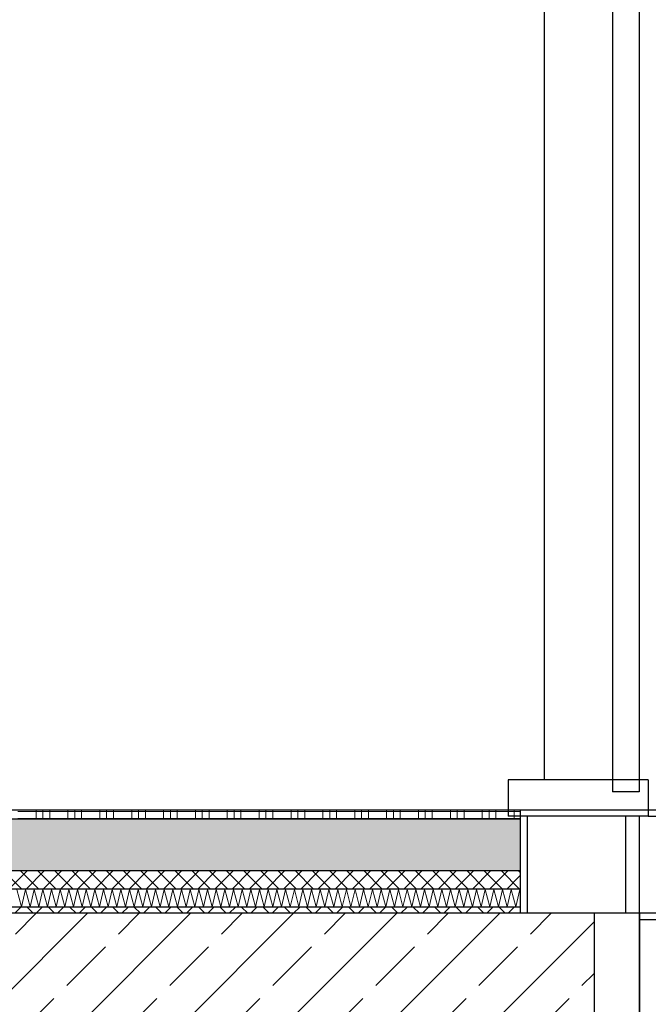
# Model space of a CAD drawing. Header units: metres. Extents: x -12 to 62.3, y -22.2 to 2.8.
# Tile 26 of 214: x 9.5 to 10.5, y -6.3 to -4.7. Entities that reach past the tile are written whole.
import ezdxf

# ---------------------------------------------------------------- set-up
doc = ezdxf.new("R2010")
doc.units = ezdxf.units.M
doc.header["$LTSCALE"] = 20
doc.header["$MEASUREMENT"] = 0
doc.layers.get('0').update_dxf_attribs({"color": 8, "lineweight": 9})
doc.layers.get('Defpoints').update_dxf_attribs({"color": 8, "lineweight": 9})
for name, color, linetype in [('Neubau_A-Decken', 8, 'Continuous'), ('Neubau_B-abgehängte Decke', 8, 'Continuous'), ('Neubau_B-Bodenaufbau', 8, 'Continuous'), ('Neubau_B-Pfosten-Riegel-Fassade', 8, 'Continuous'), ('Neubau_S-Linien _ Schraffuren.2D', 8, 'Continuous'), ('Neubau_T-Bemaßung', 8, 'Continuous')]:
    doc.layers.add(name, color=color, linetype=linetype)
doc.styles.add('ERSTELLTER_STIL_2', font='arial.ttf')
doc.dimstyles.new('ERSTELLTER_STIL__1', dxfattribs={"dimtxt": 0.0875, "dimasz": 0.059375, "dimexe": 0.18, "dimexo": 0.0625, "dimgap": 0, "dimtad": 1, "dimzin": 0, "dimdsep": 46, "dimtxsty": 'ERSTELLTER_STIL_2', "dimblk": 'ARROWHEAD_6', "dimblk1": 'ARROWHEAD_6', "dimblk2": 'ARROWHEAD_6', "dimcen": 0.09, "dimclrd": 7, "dimclre": 7, "dimclrt": 7, "dimazin": 0, "dimtfac": 1, "dimtdec": 4, "dimtmove": 0, "dimatfit": 3, "dimfxl": 1, "dimtolj": 1, "dimtzin": 0, "dimarcsym": 0})

# ---------------------------------------------------------------- blocks, each defined once
blk = doc.blocks.new('ARROWHEAD_6')
at = {"color": 0, "linetype": 'Continuous', "lineweight": 0}
for p, q in [((-0.5, -0.5), (0.5, 0.5)), ((0, 0), (-1, 0))]:
    blk.add_line(p, q, dxfattribs=at)
blk = doc.blocks.new('*D508')
at = {"layer": 'Defpoints', "color": 0, "linetype": 'Continuous', "transparency": 16777216}
for p in [(2.6448, -6.195), (45.355, -6.195), (22.615, -6.495)]:
    blk.add_point(p, dxfattribs=at)
at = {"layer": 'Neubau_T-Bemaßung', "linetype": 'Continuous', "lineweight": -2, "transparency": 16777216}
for p, q in [((2.6448, -6.1356), (2.6448, -6.0763)), ((45.2925, -6.195), (2.4648, -6.195)), ((2.6448, -6.195), (2.6448, -6.2317)), ((2.6448, -6.495), (2.6448, -6.4586)), ((22.5525, -6.495), (2.4648, -6.495)), ((2.6448, -6.5544), (2.6448, -6.6138))]:
    blk.add_line(p, q, dxfattribs=at)
at = {"layer": 'Neubau_T-Bemaßung', "linetype": 'Continuous', "lineweight": -2, "transparency": 16777216, "xscale": 0.059375, "yscale": 0.059375, "zscale": 0.059375}
for p, rotation in [((2.6448, -6.195), 270), ((2.6448, -6.495), 90)]:
    blk.add_blockref('ARROWHEAD_6', p, dxfattribs=dict(at, rotation=rotation))
at = {"layer": 'Neubau_T-Bemaßung', "linetype": 'Continuous', "transparency": 16777216, "insert": (2.6448, -6.3451), "char_height": 0.0875, "attachment_point": 5, "rotation": 90, "style": 'ERSTELLTER_STIL_2'}
blk.add_mtext('\\A1;0.30', dxfattribs=at)
blk = doc.blocks.new('*D509')
at = {"layer": 'Defpoints', "color": 0, "linetype": 'Continuous', "transparency": 16777216}
for p in [(2.5313, -6.195), (45.355, -6.195), (45.355, -6.195)]:
    blk.add_point(p, dxfattribs=at)
at = {"layer": 'Neubau_T-Bemaßung', "linetype": 'Continuous', "lineweight": -2, "transparency": 16777216}
for p, q in [((2.5313, -6.1356), (2.5313, -6.0763)), ((45.2925, -6.195), (2.3513, -6.195)), ((45.2925, -6.195), (2.3513, -6.195)), ((2.5313, -6.2544), (2.5313, -6.3138))]:
    blk.add_line(p, q, dxfattribs=at)
at = {"layer": 'Neubau_T-Bemaßung', "linetype": 'Continuous', "lineweight": -2, "transparency": 16777216, "xscale": 0.059375, "yscale": 0.059375, "zscale": 0.059375}
for rotation in [270, 90]:
    blk.add_blockref('ARROWHEAD_6', (2.5313, -6.195), dxfattribs=dict(at, rotation=rotation))
at = {"layer": 'Neubau_T-Bemaßung', "linetype": 'Continuous', "transparency": 16777216, "insert": (2.6448, -6.0763), "char_height": 0.0875, "attachment_point": 5, "rotation": 90, "style": 'ERSTELLTER_STIL_2'}
blk.add_mtext('\\A1;0.00', dxfattribs=at)
blk = doc.blocks.new('*D510')
at = {"layer": 'Defpoints', "color": 0, "linetype": 'Continuous', "transparency": 16777216}
for p in [(2.5312, -6.025), (55.892, -6.025), (45.355, -6.195)]:
    blk.add_point(p, dxfattribs=at)
at = {"layer": 'Neubau_T-Bemaßung', "linetype": 'Continuous', "lineweight": -2, "transparency": 16777216}
for p, q in [((2.5312, -6.025), (2.5312, -5.9272)), ((55.8295, -6.025), (2.3512, -6.025)), ((2.5312, -6.1356), (2.5312, -6.0844)), ((45.2925, -6.195), (2.3512, -6.195))]:
    blk.add_line(p, q, dxfattribs=at)
at = {"layer": 'Neubau_T-Bemaßung', "linetype": 'Continuous', "lineweight": -2, "transparency": 16777216, "xscale": 0.059375, "yscale": 0.059375, "zscale": 0.059375}
for p, rotation in [((2.5312, -6.025), 90), ((2.5312, -6.195), 270)]:
    blk.add_blockref('ARROWHEAD_6', p, dxfattribs=dict(at, rotation=rotation))
at = {"layer": 'Neubau_T-Bemaßung', "linetype": 'Continuous', "transparency": 16777216, "insert": (2.6448, -5.9272), "char_height": 0.0875, "attachment_point": 5, "rotation": 90, "style": 'ERSTELLTER_STIL_2'}
blk.add_mtext('\\A1;0.17', dxfattribs=at)
blk = doc.blocks.new('*D511')
at = {"layer": 'Defpoints', "color": 0, "linetype": 'Continuous', "transparency": 16777216}
for p in [(2.6448, -3.025), (42.69, -3.025), (55.892, -6.025)]:
    blk.add_point(p, dxfattribs=at)
at = {"layer": 'Neubau_T-Bemaßung', "linetype": 'Continuous', "lineweight": -2, "transparency": 16777216}
for p, q in [((42.6275, -3.025), (2.4648, -3.025)), ((2.6448, -3.0844), (2.6448, -4.415)), ((2.6448, -5.9656), (2.6448, -4.642)), ((55.8295, -6.025), (2.4648, -6.025))]:
    blk.add_line(p, q, dxfattribs=at)
at = {"layer": 'Neubau_T-Bemaßung', "linetype": 'Continuous', "lineweight": -2, "transparency": 16777216, "xscale": 0.059375, "yscale": 0.059375, "zscale": 0.059375}
for p, rotation in [((2.6448, -3.025), 90), ((2.6448, -6.025), 270)]:
    blk.add_blockref('ARROWHEAD_6', p, dxfattribs=dict(at, rotation=rotation))
at = {"layer": 'Neubau_T-Bemaßung', "linetype": 'Continuous', "transparency": 16777216, "insert": (2.6448, -4.5285), "char_height": 0.0875, "attachment_point": 5, "rotation": 90, "style": 'ERSTELLTER_STIL_2'}
blk.add_mtext('\\A1;3.00', dxfattribs=at)
blk = doc.blocks.new('*D446')
at = {"layer": 'Defpoints', "color": 0, "linetype": 'Continuous', "transparency": 16777216}
for p in [(2.9948, -6.195), (45.355, -6.195), (22.615, -6.495)]:
    blk.add_point(p, dxfattribs=at)
at = {"layer": 'Neubau_T-Bemaßung', "linetype": 'Continuous', "lineweight": -2, "transparency": 16777216}
for p, q in [((2.9948, -6.1356), (2.9948, -6.0763)), ((45.2925, -6.195), (2.8148, -6.195)), ((2.9948, -6.195), (2.9948, -6.2317)), ((2.9948, -6.495), (2.9948, -6.4586)), ((22.5525, -6.495), (2.8148, -6.495)), ((2.9948, -6.5544), (2.9948, -6.6138))]:
    blk.add_line(p, q, dxfattribs=at)
at = {"layer": 'Neubau_T-Bemaßung', "linetype": 'Continuous', "lineweight": -2, "transparency": 16777216, "xscale": 0.059375, "yscale": 0.059375, "zscale": 0.059375}
for p, rotation in [((2.9948, -6.195), 270), ((2.9948, -6.495), 90)]:
    blk.add_blockref('ARROWHEAD_6', p, dxfattribs=dict(at, rotation=rotation))
at = {"layer": 'Neubau_T-Bemaßung', "linetype": 'Continuous', "transparency": 16777216, "insert": (2.9948, -6.3451), "char_height": 0.0875, "attachment_point": 5, "rotation": 90, "style": 'ERSTELLTER_STIL_2'}
blk.add_mtext('\\A1;0.30', dxfattribs=at)
blk = doc.blocks.new('*D447')
at = {"layer": 'Defpoints', "color": 0, "linetype": 'Continuous', "transparency": 16777216}
for p in [(2.8813, -6.195), (45.355, -6.195), (45.355, -6.195)]:
    blk.add_point(p, dxfattribs=at)
at = {"layer": 'Neubau_T-Bemaßung', "linetype": 'Continuous', "lineweight": -2, "transparency": 16777216}
for p, q in [((2.8813, -6.1356), (2.8813, -6.0763)), ((45.2925, -6.195), (2.7013, -6.195)), ((45.2925, -6.195), (2.7013, -6.195)), ((2.8813, -6.2544), (2.8813, -6.3138))]:
    blk.add_line(p, q, dxfattribs=at)
at = {"layer": 'Neubau_T-Bemaßung', "linetype": 'Continuous', "lineweight": -2, "transparency": 16777216, "xscale": 0.059375, "yscale": 0.059375, "zscale": 0.059375}
for rotation in [270, 90]:
    blk.add_blockref('ARROWHEAD_6', (2.8813, -6.195), dxfattribs=dict(at, rotation=rotation))
at = {"layer": 'Neubau_T-Bemaßung', "linetype": 'Continuous', "transparency": 16777216, "insert": (2.9948, -6.0763), "char_height": 0.0875, "attachment_point": 5, "rotation": 90, "style": 'ERSTELLTER_STIL_2'}
blk.add_mtext('\\A1;0.00', dxfattribs=at)
blk = doc.blocks.new('*D448')
at = {"layer": 'Defpoints', "color": 0, "linetype": 'Continuous', "transparency": 16777216}
for p in [(2.9948, -2.695), (45.355, -2.695), (45.355, -6.195)]:
    blk.add_point(p, dxfattribs=at)
at = {"layer": 'Neubau_T-Bemaßung', "linetype": 'Continuous', "lineweight": -2, "transparency": 16777216}
for p, q in [((45.2925, -2.695), (2.8148, -2.695)), ((2.9948, -2.7544), (2.9948, -4.335)), ((2.9948, -6.1356), (2.9948, -4.562)), ((45.2925, -6.195), (2.8148, -6.195))]:
    blk.add_line(p, q, dxfattribs=at)
at = {"layer": 'Neubau_T-Bemaßung', "linetype": 'Continuous', "lineweight": -2, "transparency": 16777216, "xscale": 0.059375, "yscale": 0.059375, "zscale": 0.059375}
for p, rotation in [((2.9948, -2.695), 90), ((2.9948, -6.195), 270)]:
    blk.add_blockref('ARROWHEAD_6', p, dxfattribs=dict(at, rotation=rotation))
at = {"layer": 'Neubau_T-Bemaßung', "linetype": 'Continuous', "transparency": 16777216, "insert": (2.9948, -4.4485), "char_height": 0.0875, "attachment_point": 5, "rotation": 90, "style": 'ERSTELLTER_STIL_2'}
blk.add_mtext('\\A1;3.50', dxfattribs=at)
blk = doc.blocks.new('*D420')
at = {"layer": 'Defpoints', "color": 0, "linetype": 'Continuous', "transparency": 16777216}
for p in [(8.7601, -6.195), (45.355, -6.195), (22.615, -6.495)]:
    blk.add_point(p, dxfattribs=at)
at = {"layer": 'Neubau_T-Bemaßung', "linetype": 'Continuous', "lineweight": -2, "transparency": 16777216}
for p, q in [((8.7601, -6.1356), (8.7601, -6.0763)), ((45.2925, -6.195), (8.5801, -6.195)), ((8.7601, -6.195), (8.7601, -6.2317)), ((8.7601, -6.495), (8.7601, -6.4586)), ((22.5525, -6.495), (8.5801, -6.495)), ((8.7601, -6.5544), (8.7601, -6.6138))]:
    blk.add_line(p, q, dxfattribs=at)
at = {"layer": 'Neubau_T-Bemaßung', "linetype": 'Continuous', "lineweight": -2, "transparency": 16777216, "xscale": 0.059375, "yscale": 0.059375, "zscale": 0.059375}
for p, rotation in [((8.7601, -6.195), 270), ((8.7601, -6.495), 90)]:
    blk.add_blockref('ARROWHEAD_6', p, dxfattribs=dict(at, rotation=rotation))
at = {"layer": 'Neubau_T-Bemaßung', "linetype": 'Continuous', "transparency": 16777216, "insert": (8.7601, -6.3451), "char_height": 0.0875, "attachment_point": 5, "rotation": 90, "style": 'ERSTELLTER_STIL_2'}
blk.add_mtext('\\A1;0.30', dxfattribs=at)
blk = doc.blocks.new('*D421')
at = {"layer": 'Defpoints', "color": 0, "linetype": 'Continuous', "transparency": 16777216}
for p in [(8.6466, -6.195), (45.355, -6.195), (45.355, -6.195)]:
    blk.add_point(p, dxfattribs=at)
at = {"layer": 'Neubau_T-Bemaßung', "linetype": 'Continuous', "lineweight": -2, "transparency": 16777216}
for p, q in [((8.6466, -6.1356), (8.6466, -6.0763)), ((45.2925, -6.195), (8.4666, -6.195)), ((45.2925, -6.195), (8.4666, -6.195)), ((8.6466, -6.2544), (8.6466, -6.3138))]:
    blk.add_line(p, q, dxfattribs=at)
at = {"layer": 'Neubau_T-Bemaßung', "linetype": 'Continuous', "lineweight": -2, "transparency": 16777216, "xscale": 0.059375, "yscale": 0.059375, "zscale": 0.059375}
for rotation in [270, 90]:
    blk.add_blockref('ARROWHEAD_6', (8.6466, -6.195), dxfattribs=dict(at, rotation=rotation))
at = {"layer": 'Neubau_T-Bemaßung', "linetype": 'Continuous', "transparency": 16777216, "insert": (8.7601, -6.0763), "char_height": 0.0875, "attachment_point": 5, "rotation": 90, "style": 'ERSTELLTER_STIL_2'}
blk.add_mtext('\\A1;0.00', dxfattribs=at)
blk = doc.blocks.new('*D422')
at = {"layer": 'Defpoints', "color": 0, "linetype": 'Continuous', "transparency": 16777216}
for p in [(8.6465, -6.025), (55.892, -6.025), (45.355, -6.195)]:
    blk.add_point(p, dxfattribs=at)
at = {"layer": 'Neubau_T-Bemaßung', "linetype": 'Continuous', "lineweight": -2, "transparency": 16777216}
for p, q in [((8.6465, -6.025), (8.6465, -5.9272)), ((55.8295, -6.025), (8.4665, -6.025)), ((8.6465, -6.1356), (8.6465, -6.0844)), ((45.2925, -6.195), (8.4665, -6.195))]:
    blk.add_line(p, q, dxfattribs=at)
at = {"layer": 'Neubau_T-Bemaßung', "linetype": 'Continuous', "lineweight": -2, "transparency": 16777216, "xscale": 0.059375, "yscale": 0.059375, "zscale": 0.059375}
for p, rotation in [((8.6465, -6.025), 90), ((8.6465, -6.195), 270)]:
    blk.add_blockref('ARROWHEAD_6', p, dxfattribs=dict(at, rotation=rotation))
at = {"layer": 'Neubau_T-Bemaßung', "linetype": 'Continuous', "transparency": 16777216, "insert": (8.7601, -5.9272), "char_height": 0.0875, "attachment_point": 5, "rotation": 90, "style": 'ERSTELLTER_STIL_2'}
blk.add_mtext('\\A1;0.17', dxfattribs=at)
blk = doc.blocks.new('*D423')
at = {"layer": 'Defpoints', "color": 0, "linetype": 'Continuous', "transparency": 16777216}
for p in [(8.7601, -3.025), (42.69, -3.025), (55.892, -6.025)]:
    blk.add_point(p, dxfattribs=at)
at = {"layer": 'Neubau_T-Bemaßung', "linetype": 'Continuous', "lineweight": -2, "transparency": 16777216}
for p, q in [((42.6275, -3.025), (8.5801, -3.025)), ((8.7601, -3.0844), (8.7601, -4.415)), ((8.7601, -5.9656), (8.7601, -4.642)), ((55.8295, -6.025), (8.5801, -6.025))]:
    blk.add_line(p, q, dxfattribs=at)
at = {"layer": 'Neubau_T-Bemaßung', "linetype": 'Continuous', "lineweight": -2, "transparency": 16777216, "xscale": 0.059375, "yscale": 0.059375, "zscale": 0.059375}
for p, rotation in [((8.7601, -3.025), 90), ((8.7601, -6.025), 270)]:
    blk.add_blockref('ARROWHEAD_6', p, dxfattribs=dict(at, rotation=rotation))
at = {"layer": 'Neubau_T-Bemaßung', "linetype": 'Continuous', "transparency": 16777216, "insert": (8.7601, -4.5285), "char_height": 0.0875, "attachment_point": 5, "rotation": 90, "style": 'ERSTELLTER_STIL_2'}
blk.add_mtext('\\A1;3.00', dxfattribs=at)
blk = doc.blocks.new('*D430')
at = {"layer": 'Defpoints', "color": 0, "linetype": 'Continuous', "transparency": 16777216}
for p in [(9.1101, -6.195), (45.355, -6.195), (22.615, -6.495)]:
    blk.add_point(p, dxfattribs=at)
at = {"layer": 'Neubau_T-Bemaßung', "linetype": 'Continuous', "lineweight": -2, "transparency": 16777216}
for p, q in [((9.1101, -6.1356), (9.1101, -6.0763)), ((45.2925, -6.195), (8.9301, -6.195)), ((9.1101, -6.195), (9.1101, -6.2317)), ((9.1101, -6.495), (9.1101, -6.4586)), ((22.5525, -6.495), (8.9301, -6.495)), ((9.1101, -6.5544), (9.1101, -6.6138))]:
    blk.add_line(p, q, dxfattribs=at)
at = {"layer": 'Neubau_T-Bemaßung', "linetype": 'Continuous', "lineweight": -2, "transparency": 16777216, "xscale": 0.059375, "yscale": 0.059375, "zscale": 0.059375}
for p, rotation in [((9.1101, -6.195), 270), ((9.1101, -6.495), 90)]:
    blk.add_blockref('ARROWHEAD_6', p, dxfattribs=dict(at, rotation=rotation))
at = {"layer": 'Neubau_T-Bemaßung', "linetype": 'Continuous', "transparency": 16777216, "insert": (9.1101, -6.3451), "char_height": 0.0875, "attachment_point": 5, "rotation": 90, "style": 'ERSTELLTER_STIL_2'}
blk.add_mtext('\\A1;0.30', dxfattribs=at)
blk = doc.blocks.new('*D431')
at = {"layer": 'Defpoints', "color": 0, "linetype": 'Continuous', "transparency": 16777216}
for p in [(8.9966, -6.195), (45.355, -6.195), (45.355, -6.195)]:
    blk.add_point(p, dxfattribs=at)
at = {"layer": 'Neubau_T-Bemaßung', "linetype": 'Continuous', "lineweight": -2, "transparency": 16777216}
for p, q in [((8.9966, -6.1356), (8.9966, -6.0763)), ((45.2925, -6.195), (8.8166, -6.195)), ((45.2925, -6.195), (8.8166, -6.195)), ((8.9966, -6.2544), (8.9966, -6.3138))]:
    blk.add_line(p, q, dxfattribs=at)
at = {"layer": 'Neubau_T-Bemaßung', "linetype": 'Continuous', "lineweight": -2, "transparency": 16777216, "xscale": 0.059375, "yscale": 0.059375, "zscale": 0.059375}
for rotation in [270, 90]:
    blk.add_blockref('ARROWHEAD_6', (8.9966, -6.195), dxfattribs=dict(at, rotation=rotation))
at = {"layer": 'Neubau_T-Bemaßung', "linetype": 'Continuous', "transparency": 16777216, "insert": (9.1101, -6.0763), "char_height": 0.0875, "attachment_point": 5, "rotation": 90, "style": 'ERSTELLTER_STIL_2'}
blk.add_mtext('\\A1;0.00', dxfattribs=at)
blk = doc.blocks.new('*D432')
at = {"layer": 'Defpoints', "color": 0, "linetype": 'Continuous', "transparency": 16777216}
for p in [(9.1101, -2.695), (45.355, -2.695), (45.355, -6.195)]:
    blk.add_point(p, dxfattribs=at)
at = {"layer": 'Neubau_T-Bemaßung', "linetype": 'Continuous', "lineweight": -2, "transparency": 16777216}
for p, q in [((45.2925, -2.695), (8.9301, -2.695)), ((9.1101, -2.7544), (9.1101, -4.335)), ((9.1101, -6.1356), (9.1101, -4.562)), ((45.2925, -6.195), (8.9301, -6.195))]:
    blk.add_line(p, q, dxfattribs=at)
at = {"layer": 'Neubau_T-Bemaßung', "linetype": 'Continuous', "lineweight": -2, "transparency": 16777216, "xscale": 0.059375, "yscale": 0.059375, "zscale": 0.059375}
for p, rotation in [((9.1101, -2.695), 90), ((9.1101, -6.195), 270)]:
    blk.add_blockref('ARROWHEAD_6', p, dxfattribs=dict(at, rotation=rotation))
at = {"layer": 'Neubau_T-Bemaßung', "linetype": 'Continuous', "transparency": 16777216, "insert": (9.1101, -4.4485), "char_height": 0.0875, "attachment_point": 5, "rotation": 90, "style": 'ERSTELLTER_STIL_2'}
blk.add_mtext('\\A1;3.50', dxfattribs=at)

msp = doc.modelspace()

# ---------------------------------------------------------------- hatches: boundary and pattern name
at = {"layer": 'Neubau_A-Decken', "linetype": 'Continuous'}
h = msp.add_hatch(dxfattribs=at)
h.set_pattern_fill('BETON__STAHLBETON_0001', color=256, style=0, pattern_type=2)
h.set_pattern_definition([(45, (2952.9134, -10.175), (-0.0848528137, 0.0848528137), []), (45, (2952.87097, -10.13257), (-0.0848528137, 0.0848528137), [0.09, -0.03])])
h.paths.add_polyline_path([(-0.125, -6.495), (10.45, -6.495), (10.45, -6.195), (-0.125, -6.195)])
at = {"layer": 'Neubau_B-Bodenaufbau', "linetype": 'Continuous'}
h = msp.add_hatch(dxfattribs=at)
h.set_pattern_fill('BETON__UNBEWEHRT_0001', color=256, style=0, pattern_type=2)
h.set_pattern_definition([(45, (2952.9134, -10.175), (-0.0353553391, 0.0353553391), [0.0375, -0.0125]), (45, (2952.9134, -10.139645), (-0.0353553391, 0.0353553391), [0.0375, -0.0125])])
h.paths.add_polyline_path([(10.3284, -6.04), (5.2, -6.04), (5.2, -6.125), (10.3284, -6.125)])
h = msp.add_hatch(dxfattribs=at)
h.set_pattern_fill('DÄMMUNG__HART_2_0001', color=256, style=0, pattern_type=2)
h.set_pattern_definition([(45, (2952.9134, -10.175), (-0.01414213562, 0.01414213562), []), (135, (2952.9134, -10.175), (0.01414213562, 0.01414213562), [])])
h.paths.add_polyline_path([(10.3284, -6.125), (5.2, -6.125), (5.2, -6.155), (10.3284, -6.155)])
h = msp.add_hatch(dxfattribs=at)
h.set_pattern_fill('GUßASPHALT_0001', color=256, style=0, pattern_type=2)
h.set_pattern_definition([(45, (2952.9134, -10.175), (-0.01767766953, 0.01767766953), []), (135, (2952.9134, -10.175), (0.01767766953, 0.01767766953), [])])
h.paths.add_polyline_path([(5.2, -6.195), (10.3284, -6.195), (10.3284, -6.185), (5.2, -6.185)])

# ---------------------------------------------------------------- linework, layer by layer
at = {"layer": 'Neubau_A-Decken', "linetype": 'Continuous'}
for q in [(10.3284, -6.195), (10.45, -6.495)]:
    msp.add_line((10.45, -6.195), q, dxfattribs=at)
at = {"layer": 'Neubau_A-Decken', "linetype": 'Continuous', "flags": 128}
msp.add_lwpolyline([(10.3284, -6.195), (5.2, -6.195), (5.1875, -6.195), (5.175, -6.195), (5.075, -6.195), (5.0625, -6.195), (5.05, -6.195), (-0.07, -6.195), (-0.0825, -6.195), (-0.095, -6.195), (-0.125, -6.195)], dxfattribs=at)
at = {"layer": 'Neubau_B-abgehängte Decke', "linetype": 'Continuous'}
for q in [(10.45, -6.195), (10.525, -6.725)]:
    msp.add_line((10.525, -6.195), q, dxfattribs=at)
at = {"layer": 'Neubau_B-Bodenaufbau', "linetype": 'Continuous'}
for p, q in [((10.3284, -6.025), (5.2, -6.025)), ((10.3284, -6.04), (5.2, -6.04)), ((10.3284, -6.125), (5.2, -6.125)), ((10.3284, -6.155), (5.2, -6.155)), ((10.3284, -6.185), (5.2, -6.185))]:
    msp.add_line(p, q, dxfattribs=at)
at = {"layer": 'Neubau_B-Bodenaufbau', "linetype": 'Continuous', "lineweight": 9}
for p, q in [((9.5009, -6.0275), (9.5534, -6.0275)), ((9.5309, -6.025), (9.5309, -6.0275)), ((9.5309, -6.0275), (9.5309, -6.04)), ((9.5421, -6.025), (9.5421, -6.0275)), ((9.5421, -6.0275), (9.5421, -6.04)), ((9.5534, -6.025), (9.5534, -6.0275)), ((9.5534, -6.0275), (9.6059, -6.0275)), ((9.5534, -6.0275), (9.5534, -6.04)), ((9.5834, -6.025), (9.5834, -6.0275)), ((9.5834, -6.0275), (9.5834, -6.04)), ((9.5946, -6.025), (9.5946, -6.0275)), ((9.5946, -6.0275), (9.5946, -6.04)), ((9.6059, -6.025), (9.6059, -6.0275)), ((9.6059, -6.0275), (9.6584, -6.0275)), ((9.6059, -6.0275), (9.6059, -6.04)), ((9.6359, -6.025), (9.6359, -6.0275)), ((9.6359, -6.0275), (9.6359, -6.04)), ((9.6471, -6.025), (9.6471, -6.0275)), ((9.6471, -6.0275), (9.6471, -6.04)), ((9.6584, -6.025), (9.6584, -6.0275)), ((9.6584, -6.0275), (9.7109, -6.0275)), ((9.6584, -6.0275), (9.6584, -6.04)), ((9.6884, -6.025), (9.6884, -6.0275)), ((9.6884, -6.0275), (9.6884, -6.04)), ((9.6996, -6.025), (9.6996, -6.0275)), ((9.6996, -6.0275), (9.6996, -6.04)), ((9.7109, -6.025), (9.7109, -6.0275)), ((9.7109, -6.0275), (9.7634, -6.0275)), ((9.7109, -6.0275), (9.7109, -6.04)), ((9.7409, -6.025), (9.7409, -6.0275)), ((9.7409, -6.0275), (9.7409, -6.04)), ((9.7521, -6.025), (9.7521, -6.0275)), ((9.7521, -6.0275), (9.7521, -6.04)), ((9.7634, -6.025), (9.7634, -6.0275)), ((9.7634, -6.0275), (9.8159, -6.0275)), ((9.7634, -6.0275), (9.7634, -6.04)), ((9.7934, -6.025), (9.7934, -6.0275)), ((9.7934, -6.0275), (9.7934, -6.04)), ((9.8046, -6.025), (9.8046, -6.0275)), ((9.8046, -6.0275), (9.8046, -6.04)), ((9.8159, -6.025), (9.8159, -6.0275)), ((9.8159, -6.0275), (9.8684, -6.0275)), ((9.8159, -6.0275), (9.8159, -6.04)), ((9.8459, -6.025), (9.8459, -6.0275)), ((9.8459, -6.0275), (9.8459, -6.04)), ((9.8571, -6.025), (9.8571, -6.0275)), ((9.8571, -6.0275), (9.8571, -6.04)), ((9.8684, -6.025), (9.8684, -6.0275)), ((9.8684, -6.0275), (9.9209, -6.0275)), ((9.8684, -6.0275), (9.8684, -6.04)), ((9.8984, -6.025), (9.8984, -6.0275)), ((9.8984, -6.0275), (9.8984, -6.04)), ((9.9096, -6.025), (9.9096, -6.0275)), ((9.9096, -6.0275), (9.9096, -6.04)), ((9.9209, -6.025), (9.9209, -6.0275)), ((9.9209, -6.0275), (9.9734, -6.0275)), ((9.9209, -6.0275), (9.9209, -6.04)), ((9.9509, -6.025), (9.9509, -6.0275)), ((9.9509, -6.0275), (9.9509, -6.04)), ((9.9621, -6.025), (9.9621, -6.0275)), ((9.9621, -6.0275), (9.9621, -6.04)), ((9.9734, -6.025), (9.9734, -6.0275)), ((9.9734, -6.0275), (10.0259, -6.0275)), ((9.9734, -6.0275), (9.9734, -6.04)), ((10.0034, -6.025), (10.0034, -6.0275)), ((10.0034, -6.0275), (10.0034, -6.04)), ((10.0146, -6.025), (10.0146, -6.0275)), ((10.0146, -6.0275), (10.0146, -6.04)), ((10.0259, -6.025), (10.0259, -6.0275)), ((10.0259, -6.0275), (10.0784, -6.0275)), ((10.0259, -6.0275), (10.0259, -6.04)), ((10.0559, -6.025), (10.0559, -6.0275)), ((10.0559, -6.0275), (10.0559, -6.04)), ((10.0671, -6.025), (10.0671, -6.0275)), ((10.0671, -6.0275), (10.0671, -6.04)), ((10.0784, -6.025), (10.0784, -6.0275)), ((10.0784, -6.0275), (10.1309, -6.0275)), ((10.0784, -6.0275), (10.0784, -6.04)), ((10.1084, -6.025), (10.1084, -6.0275)), ((10.1084, -6.0275), (10.1084, -6.04)), ((10.1196, -6.025), (10.1196, -6.0275)), ((10.1196, -6.0275), (10.1196, -6.04)), ((10.1309, -6.025), (10.1309, -6.0275)), ((10.1309, -6.0275), (10.1834, -6.0275)), ((10.1309, -6.0275), (10.1309, -6.04)), ((10.1609, -6.025), (10.1609, -6.0275)), ((10.1609, -6.0275), (10.1609, -6.04)), ((10.1721, -6.025), (10.1721, -6.0275)), ((10.1721, -6.0275), (10.1721, -6.04)), ((10.1834, -6.025), (10.1834, -6.0275)), ((10.1834, -6.0275), (10.2359, -6.0275)), ((10.1834, -6.0275), (10.1834, -6.04)), ((10.2134, -6.025), (10.2134, -6.0275)), ((10.2134, -6.0275), (10.2134, -6.04)), ((10.2246, -6.025), (10.2246, -6.0275)), ((10.2246, -6.0275), (10.2246, -6.04)), ((10.2359, -6.025), (10.2359, -6.0275)), ((10.2359, -6.0275), (10.2884, -6.0275)), ((10.2359, -6.0275), (10.2359, -6.04)), ((10.2659, -6.025), (10.2659, -6.0275)), ((10.2659, -6.0275), (10.2659, -6.04)), ((10.2771, -6.025), (10.2771, -6.0275)), ((10.2771, -6.0275), (10.2771, -6.04)), ((10.2884, -6.025), (10.2884, -6.0275)), ((10.2884, -6.0275), (10.3284, -6.0275)), ((10.2884, -6.0275), (10.2884, -6.04)), ((10.3184, -6.025), (10.3184, -6.0275)), ((10.3184, -6.0275), (10.3184, -6.04)), ((9.5009, -6.0387), (9.5534, -6.0387)), ((9.5534, -6.0387), (9.6059, -6.0387)), ((9.6059, -6.0387), (9.6584, -6.0387)), ((9.6584, -6.0387), (9.7109, -6.0387)), ((9.7109, -6.0387), (9.7634, -6.0387)), ((9.7634, -6.0387), (9.8159, -6.0387)), ((9.8159, -6.0387), (9.8684, -6.0387)), ((9.8684, -6.0387), (9.9209, -6.0387)), ((9.9209, -6.0387), (9.9734, -6.0387)), ((9.9734, -6.0387), (10.0259, -6.0387)), ((10.0259, -6.0387), (10.0784, -6.0387)), ((10.0784, -6.0387), (10.1309, -6.0387)), ((10.1309, -6.0387), (10.1834, -6.0387)), ((10.1834, -6.0387), (10.2359, -6.0387)), ((10.2359, -6.0387), (10.2884, -6.0387)), ((10.2884, -6.0387), (10.3284, -6.0387)), ((9.4991, -6.1557), (9.5068, -6.1843)), ((9.5068, -6.1843), (9.5134, -6.1557)), ((9.5134, -6.1557), (9.5211, -6.1843)), ((9.5211, -6.1843), (9.5277, -6.1557)), ((9.5277, -6.1557), (9.5353, -6.1843)), ((9.5353, -6.1843), (9.542, -6.1557)), ((9.542, -6.1557), (9.5496, -6.1843)), ((9.5496, -6.1843), (9.5563, -6.1557)), ((9.5563, -6.1557), (9.5639, -6.1843)), ((9.5639, -6.1843), (9.5705, -6.1557)), ((9.5705, -6.1557), (9.5782, -6.1843)), ((9.5782, -6.1843), (9.5848, -6.1557)), ((9.5848, -6.1557), (9.5925, -6.1843)), ((9.5925, -6.1843), (9.5991, -6.1557)), ((9.5991, -6.1557), (9.6068, -6.1843)), ((9.6068, -6.1843), (9.6134, -6.1557)), ((9.6134, -6.1557), (9.6211, -6.1843)), ((9.6211, -6.1843), (9.6277, -6.1557)), ((9.6277, -6.1557), (9.6353, -6.1843)), ((9.6353, -6.1843), (9.642, -6.1557)), ((9.642, -6.1557), (9.6496, -6.1843)), ((9.6496, -6.1843), (9.6563, -6.1557)), ((9.6563, -6.1557), (9.6639, -6.1843)), ((9.6639, -6.1843), (9.6705, -6.1557)), ((9.6705, -6.1557), (9.6782, -6.1843)), ((9.6782, -6.1843), (9.6848, -6.1557)), ((9.6848, -6.1557), (9.6925, -6.1843)), ((9.6925, -6.1843), (9.6991, -6.1557)), ((9.6991, -6.1557), (9.7068, -6.1843)), ((9.7068, -6.1843), (9.7134, -6.1557)), ((9.7134, -6.1557), (9.7211, -6.1843)), ((9.7211, -6.1843), (9.7277, -6.1557)), ((9.7277, -6.1557), (9.7353, -6.1843)), ((9.7353, -6.1843), (9.742, -6.1557)), ((9.742, -6.1557), (9.7496, -6.1843)), ((9.7496, -6.1843), (9.7563, -6.1557)), ((9.7563, -6.1557), (9.7639, -6.1843)), ((9.7639, -6.1843), (9.7705, -6.1557)), ((9.7705, -6.1557), (9.7782, -6.1843)), ((9.7782, -6.1843), (9.7848, -6.1557)), ((9.7848, -6.1557), (9.7925, -6.1843)), ((9.7925, -6.1843), (9.7991, -6.1557)), ((9.7991, -6.1557), (9.8068, -6.1843)), ((9.8068, -6.1843), (9.8134, -6.1557)), ((9.8134, -6.1557), (9.8211, -6.1843)), ((9.8211, -6.1843), (9.8277, -6.1557)), ((9.8277, -6.1557), (9.8353, -6.1843)), ((9.8353, -6.1843), (9.842, -6.1557)), ((9.842, -6.1557), (9.8496, -6.1843)), ((9.8496, -6.1843), (9.8563, -6.1557)), ((9.8563, -6.1557), (9.8639, -6.1843)), ((9.8639, -6.1843), (9.8705, -6.1557)), ((9.8705, -6.1557), (9.8782, -6.1843)), ((9.8782, -6.1843), (9.8848, -6.1557)), ((9.8848, -6.1557), (9.8925, -6.1843)), ((9.8925, -6.1843), (9.8991, -6.1557)), ((9.8991, -6.1557), (9.9068, -6.1843)), ((9.9068, -6.1843), (9.9134, -6.1557)), ((9.9134, -6.1557), (9.9211, -6.1843)), ((9.9211, -6.1843), (9.9277, -6.1557)), ((9.9277, -6.1557), (9.9353, -6.1843)), ((9.9353, -6.1843), (9.942, -6.1557)), ((9.942, -6.1557), (9.9496, -6.1843)), ((9.9496, -6.1843), (9.9563, -6.1557)), ((9.9563, -6.1557), (9.9639, -6.1843)), ((9.9639, -6.1843), (9.9705, -6.1557)), ((9.9705, -6.1557), (9.9782, -6.1843)), ((9.9782, -6.1843), (9.9848, -6.1557)), ((9.9848, -6.1557), (9.9925, -6.1843)), ((9.9925, -6.1843), (9.9991, -6.1557)), ((9.9991, -6.1557), (10.0068, -6.1843)), ((10.0068, -6.1843), (10.0134, -6.1557)), ((10.0134, -6.1557), (10.0211, -6.1843)), ((10.0211, -6.1843), (10.0277, -6.1557)), ((10.0277, -6.1557), (10.0353, -6.1843)), ((10.0353, -6.1843), (10.042, -6.1557)), ((10.042, -6.1557), (10.0496, -6.1843)), ((10.0496, -6.1843), (10.0563, -6.1557)), ((10.0563, -6.1557), (10.0639, -6.1843)), ((10.0639, -6.1843), (10.0705, -6.1557)), ((10.0705, -6.1557), (10.0782, -6.1843)), ((10.0782, -6.1843), (10.0848, -6.1557)), ((10.0848, -6.1557), (10.0925, -6.1843)), ((10.0925, -6.1843), (10.0991, -6.1557)), ((10.0991, -6.1557), (10.1068, -6.1843)), ((10.1068, -6.1843), (10.1134, -6.1557)), ((10.1134, -6.1557), (10.1211, -6.1843)), ((10.1211, -6.1843), (10.1277, -6.1557)), ((10.1277, -6.1557), (10.1353, -6.1843)), ((10.1353, -6.1843), (10.142, -6.1557)), ((10.142, -6.1557), (10.1496, -6.1843)), ((10.1496, -6.1843), (10.1563, -6.1557)), ((10.1563, -6.1557), (10.1639, -6.1843)), ((10.1639, -6.1843), (10.1705, -6.1557)), ((10.1705, -6.1557), (10.1782, -6.1843)), ((10.1782, -6.1843), (10.1848, -6.1557)), ((10.1848, -6.1557), (10.1925, -6.1843)), ((10.1925, -6.1843), (10.1991, -6.1557)), ((10.1991, -6.1557), (10.2068, -6.1843)), ((10.2068, -6.1843), (10.2134, -6.1557)), ((10.2134, -6.1557), (10.2211, -6.1843)), ((10.2211, -6.1843), (10.2277, -6.1557)), ((10.2277, -6.1557), (10.2353, -6.1843)), ((10.2353, -6.1843), (10.242, -6.1557)), ((10.242, -6.1557), (10.2496, -6.1843)), ((10.2496, -6.1843), (10.2563, -6.1557)), ((10.2563, -6.1557), (10.2639, -6.1843)), ((10.2639, -6.1843), (10.2705, -6.1557)), ((10.2705, -6.1557), (10.2782, -6.1843)), ((10.2782, -6.1843), (10.2848, -6.1557)), ((10.2848, -6.1557), (10.2925, -6.1843)), ((10.2925, -6.1843), (10.2991, -6.1557)), ((10.2991, -6.1557), (10.3068, -6.1843)), ((10.3068, -6.1843), (10.3134, -6.1557)), ((10.3134, -6.1557), (10.3211, -6.1843)), ((10.3211, -6.1843), (10.3277, -6.1557)), ((10.3277, -6.1557), (10.3284, -6.1586))]:
    msp.add_line(p, q, dxfattribs=at)
at = {"layer": 'Neubau_B-Bodenaufbau', "linetype": 'Continuous', "flags": 128}
msp.add_lwpolyline([(10.3284, -6.025), (10.3284, -6.04), (10.3284, -6.125), (10.3284, -6.155), (10.3284, -6.185), (10.3284, -6.195)], dxfattribs=at)
at = {"layer": 'Neubau_B-Pfosten-Riegel-Fassade', "linetype": 'Continuous'}
for p, q in [((10.4804, -3.115), (10.4804, -5.995)), ((10.5244, -3.115), (10.5244, -5.995)), ((10.3684, -5.975), (10.3684, -3.135)), ((10.5394, -5.975), (10.3084, -5.975)), ((10.5244, -5.995), (10.4804, -5.995)), ((10.5394, -6.035), (10.3084, -6.035)), ((10.3404, -6.195), (10.3404, -6.035)), ((10.5024, -6.195), (10.5024, -6.035)), ((10.5394, -6.035), (10.6124, -6.035)), ((10.525, -6.205), (10.6024, -6.205))]:
    msp.add_line(p, q, dxfattribs=at)
at = {"layer": 'Neubau_B-Pfosten-Riegel-Fassade', "linetype": 'Continuous', "flags": 128}
for points in [[(10.3084, -5.975), (10.3084, -6.005), (10.3084, -6.035)], [(10.5394, -5.975), (10.5394, -6.005), (10.5394, -6.035)]]:
    msp.add_lwpolyline(points, dxfattribs=at)
at = {"layer": 'Neubau_S-Linien _ Schraffuren.2D', "linetype": 'Continuous'}
msp.add_line((10.525, -6.825), (10.525, -6.035), dxfattribs=at)

# ---------------------------------------------------------------- dimensions: what is measured, and where the dimension line sits
at = {"layer": 'Neubau_T-Bemaßung', "linetype": 'Continuous'}
for base, p1, p2, picture, middle in [((2.9948, -2.695), (45.355, -6.195), (45.355, -2.695), '*D448', (2.9948, -4.4485)), ((9.1101, -2.695), (45.355, -6.195), (45.355, -2.695), '*D432', (9.1101, -4.4485)), ((2.6448, -3.025), (55.892, -6.025), (42.69, -3.025), '*D511', (2.6448, -4.5285)), ((8.7601, -3.025), (55.892, -6.025), (42.69, -3.025), '*D423', (8.7601, -4.5285)), ((2.5312, -6.025), (45.355, -6.195), (55.892, -6.025), '*D510', (2.6448, -5.9272)), ((8.6465, -6.025), (45.355, -6.195), (55.892, -6.025), '*D422', (8.7601, -5.9272)), ((2.5313190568, -6.195), (45.355, -6.195), (45.355, -6.195), '*D509', (2.644812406, -6.07625)), ((2.8813190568, -6.195), (45.355, -6.195), (45.355, -6.195), '*D447', (2.994812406, -6.07625)), ((8.646628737, -6.195), (45.355, -6.195), (45.355, -6.195), '*D421', (8.7601220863, -6.07625)), ((8.996628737, -6.195), (45.355, -6.195), (45.355, -6.195), '*D431', (9.1101220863, -6.07625)), ((2.6448, -6.195), (22.615, -6.495), (45.355, -6.195), '*D508', (2.6448, -6.3451)), ((2.9948, -6.195), (22.615, -6.495), (45.355, -6.195), '*D446', (2.9948, -6.3451)), ((8.7601, -6.195), (22.615, -6.495), (45.355, -6.195), '*D420', (8.7601, -6.3451)), ((9.1101, -6.195), (22.615, -6.495), (45.355, -6.195), '*D430', (9.1101, -6.3451))]:
    dim = msp.add_linear_dim(base=base, p1=p1, p2=p2, angle=90, dimstyle='ERSTELLTER_STIL__1', override={"dimclrd": 256, "dimclre": 256, "dimclrt": 256}, dxfattribs=at)
    dim.commit()
    dim.dimension.update_dxf_attribs({"geometry": picture, "text_midpoint": middle, "dimtype": 160, "text_rotation": 90})

doc.saveas('drawing.dxf')
